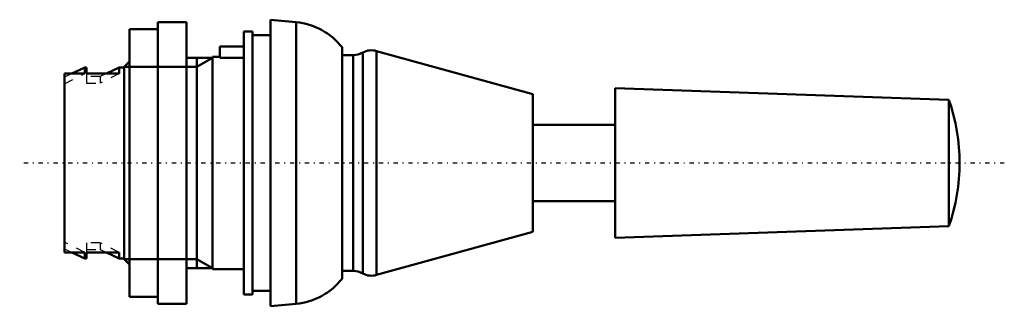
# Model space of a CAD drawing. Header units: millimetres. Extents: x -5 to 98, y -15 to 15.
import ezdxf

# ---------------------------------------------------------------- set-up
doc = ezdxf.new("R2010")
doc.units = ezdxf.units.MM
doc.linetypes.add('Center', pattern=[1.5, 0.45, -0.5, 0.05, -0.5])
doc.linetypes.add('Dashed', pattern=[2, 1, -1])
for name, color, linetype, lineweight in [('AM_0', 7, 'Continuous', 30), ('AM_10', 7, 'Continuous', 5), ('AM_3', 7, 'Dashed', 5), ('AM_7', 7, 'Center', 5)]:
    doc.layers.add(name, color=color, linetype=linetype, lineweight=lineweight)

msp = doc.modelspace()

# ---------------------------------------------------------------- linework, layer by layer
at = {"layer": 'AM_0', "color": 7, "linetype": 'Continuous', "lineweight": 50}
for p, q in [((12.8, 14.75), (9.8, 14.75)), ((9.8, 14.75), (9.8, -14.75)), ((12.8, 14.75), (12.8, -14.75)), ((24.27, 14.74), (21.6, 15)), ((21.6, 15), (21.6, -15)), ((24.27, 14.74), (24.27, -14.74)), ((9.8, 14), (6.8, 14)), ((6.8, 14), (6.8, -14)), ((19.7, 13.75), (18.8, 13.75)), ((18.8, 13.75), (18.8, -13.75)), ((19.7, 13.75), (19.7, -13.75)), ((21.6, 13.37), (19.7, 13.37)), ((18.8, 12.2), (16.3, 12.2)), ((16.3, 11), (16.3, 12.2)), ((29.1, 12.11), (29.1, -12.11)), ((31.27, 11.56), (31.27, -11.56)), ((49.1, 7.19), (32.7, 11.72)), ((32.7, 11.72), (32.7, -11.72)), ((6.8, 10.63), (6.25, 10.08)), ((15.5, 11), (12.8, 11)), ((16.3, 11.1), (15.5, 11.1)), ((15.5, 11.1), (15.5, -11.1)), ((18.8, 11), (16.3, 11)), ((30.27, 11.3), (29.1, 11.3)), ((30.27, 11.3), (30.27, -11.3)), ((0, 9.37), (0, -9.37)), ((0, 9.37), (2.15, 9.37)), ((2.15, 10), (0.79, 9.37)), ((2.3, 10), (2.15, 10)), ((2.15, 10), (2.15, 9.37)), ((2.3, 9.37), (2.3, 10)), ((2.3, 9.37), (5.75, 9.37)), ((5.75, 10), (4.42, 9.37)), ((6.25, 10), (5.75, 10)), ((5.75, 10), (5.75, 9.37)), ((6.25, 10.08), (6.25, -10.08)), ((92.68, 6.6), (57.7, 7.83)), ((57.7, 7.83), (57.7, -7.83)), ((49.1, 7.19), (49.1, -7.19)), ((92.68, 6.6), (92.68, -6.6)), ((57.7, 4), (49.1, 4)), ((49.1, -4), (57.7, -4)), ((32.7, -11.72), (49.1, -7.19)), ((57.7, -7.83), (92.68, -6.6)), ((0, -9.37), (2.15, -9.37)), ((0.79, -9.37), (2.15, -10)), ((2.15, -9.37), (2.15, -10)), ((2.15, -10), (2.3, -10)), ((2.3, -10), (2.3, -9.37)), ((2.3, -9.37), (5.75, -9.37)), ((4.42, -9.37), (5.75, -10)), ((5.75, -9.37), (5.75, -10)), ((5.75, -10), (6.25, -10)), ((6.25, -10.08), (6.8, -10.63)), ((12.8, -11), (15.5, -11)), ((15.5, -11.1), (18.8, -11.1)), ((29.1, -11.3), (30.27, -11.3)), ((19.7, -13.37), (21.6, -13.37)), ((6.8, -14), (9.8, -14)), ((18.8, -13.75), (19.7, -13.75)), ((9.8, -14.75), (12.8, -14.75)), ((21.6, -15), (24.27, -14.74))]:
    msp.add_line(p, q, dxfattribs=at)
for centre, radius, start, end in [((23.6, 7.78), 7, 38.2132, 84.5182), ((30.27, 13.3), 2, 270, 299.7243), ((32.16, 10), 1.8, 72.4741, 119.7243), ((73.8, 0), 20, 340.7205, 19.2795), ((30.27, -13.3), 2, 60.2757, 90), ((23.6, -7.78), 7, 275.4818, 321.7868), ((32.16, -10), 1.8, 240.2757, 287.5259)]:
    msp.add_arc(centre, radius, start, end, dxfattribs=at)
at = {"layer": 'AM_10', "color": 7, "linetype": 'Continuous', "lineweight": 50}
for p, q in [((15.5, 11), (13.87, 10.08)), ((13.87, 11), (13.87, -11)), ((6.25, 10.08), (13.87, 10.08)), ((6.25, -10.08), (13.87, -10.08)), ((15.5, -11), (13.87, -10.08))]:
    msp.add_line(p, q, dxfattribs=at)
at = {"layer": 'AM_3', "color": 6, "linetype": 'Dashed', "lineweight": 25}
for p, q in [((0.79, 9.37), (0, 9)), ((0, 8.29), (2.15, 9.37)), ((2.3, 9.37), (2.3, 8.35)), ((4.42, 9.37), (3.75, 9.05)), ((5.75, 9.37), (3.75, 8.35)), ((3.75, 9.05), (2.3, 9.05)), ((2.3, 8.35), (3.75, 8.35)), ((3.75, 9.05), (3.75, 8.35)), ((2.15, -9.37), (0, -8.29)), ((0, -9), (0.79, -9.37)), ((3.75, -8.35), (2.3, -8.35)), ((2.3, -8.35), (2.3, -9.37)), ((2.3, -9.05), (3.75, -9.05)), ((3.75, -8.35), (3.75, -9.05)), ((5.75, -9.37), (3.75, -8.35)), ((3.75, -9.05), (4.42, -9.37))]:
    msp.add_line(p, q, dxfattribs=at)
at = {"layer": 'AM_7', "color": 4, "linetype": 'Center', "lineweight": 25}
msp.add_line((98.49, 0), (-4.69, 0), dxfattribs=at)

doc.saveas('drawing.dxf')
